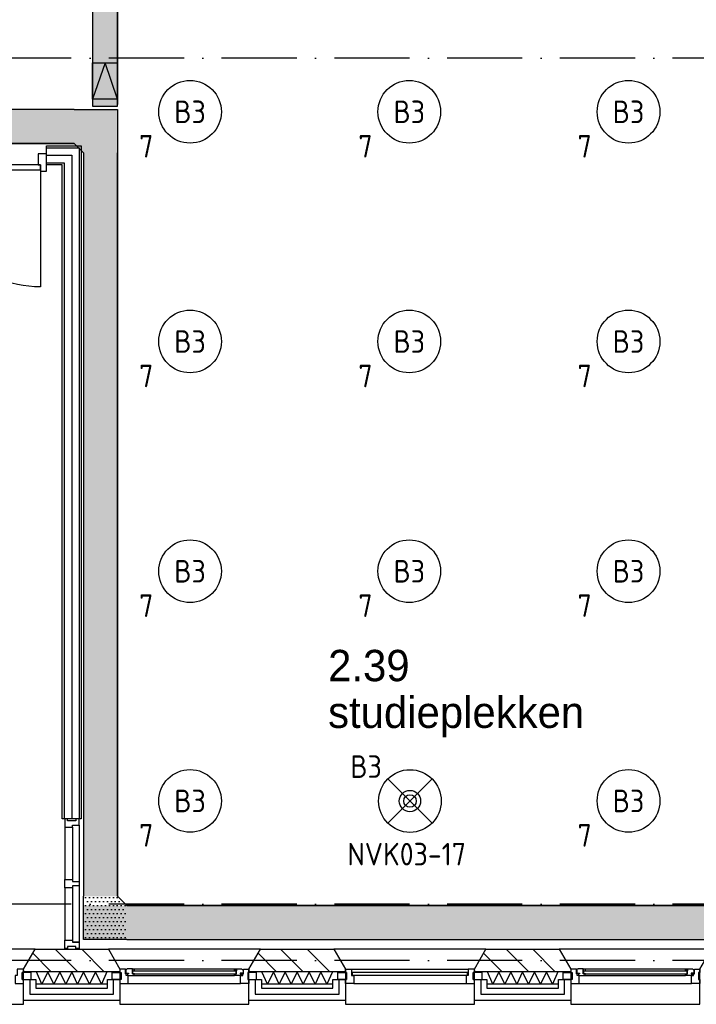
# Model space of a CAD drawing. Header units: millimetres. Extents: x -6587 to 112313, y 244 to 84344.
# Tile 43 of 63: x 60384 to 65785, y 41357 to 49214. Entities that reach past the tile are written whole.
import ezdxf
from ezdxf.enums import TextEntityAlignment as Align

# ---------------------------------------------------------------- set-up
doc = ezdxf.new("R2010")
doc.units = ezdxf.units.MM
doc.header["$LTSCALE"] = 100
doc.linetypes.add('B-SL0', pattern=[100000000.0, 0, -100000000.0])
doc.linetypes.add('DASHDOT', pattern=[9, 6, -1.5, 0, -1.5])
doc.layers.get('0').update_dxf_attribs({"color": 9, "linetype": 'CONTINUOUS'})
for name, color, linetype in [('AL$7----_STRAMIEN', 1, 'DASHDOT'), ('AL21----_BUITENWAND', 4, 'CONTINUOUS'), ('AL21K---_ISOLATIE', 1, 'CONTINUOUS'), ('AL22----_BINNENWAND', 7, 'CONTINUOUS'), ('AL28----_KONSTRUKTIE', 3, 'CONTINUOUS'), ('AL31----_BUITENKOZ', 7, 'CONTINUOUS'), ('AL32----_BINNENKOZ', 7, 'CONTINUOUS'), ('ALL-----_REFLIJNEN', 8, 'CONTINUOUS'), ('ALXA3---_VOLZWART', 14, 'CONTINUOUS'), ('ALXAB---_PREFABBETON', 1, 'CONTINUOUS'), ('BOUW', 8, 'CONTINUOUS'), ('EB63101-_ATTRIB', 2, 'CONTINUOUS'), ('EB63501-_ATTRIB', 2, 'CONTINUOUS'), ('EL63101-_LICHT-ARM', 3, 'CONTINUOUS'), ('EL63501-_NOODVRL-ARM', 3, 'CONTINUOUS'), ('KABELGOOT1', 8, 'CONTINUOUS'), ('LIJN025', 10, 'CONTINUOUS')]:
    doc.layers.add(name, color=color, linetype=linetype)
doc.styles.add('1_8', font='iso', dxfattribs={"width": 0.7, "height": 1.8})
doc.styles.add('2_0', font='iso', dxfattribs={"height": 200})
doc.styles.add('BURO-025', font='BUROFONT.shx', dxfattribs={"height": 250})
doc.styles.get("Standard").update_dxf_attribs({"font": 'iso.shx'})
pattern_1 = [(0, (-1717.716, 188607.497), (15.875, 31.75), [0, -31.75])]

# ---------------------------------------------------------------- blocks, each defined once
blk = doc.blocks.new('ES3G00')
blk.add_circle((0, 0), 2.5)
at = {"color": 6, "style": '1_8'}
for tag, flags, p in [('SCHAK', 8, (3.5, 2.75)), ('A_CODE', 8, (0, 0)), ('GROEP', 8, (-3.5, -2.75)), ('KAST', 9, (3.5, -2.75))]:
    blk.add_attdef(tag, text='', height=1.8, dxfattribs=dict(at, flags=flags)).set_placement(p, align=Align.MIDDLE)
blk = doc.blocks.new('ES3G01')
at = {"color": 0}
for p, q in [((-1.768, 1.768), (1.768, -1.768)), ((1.768, 1.768), (-1.768, -1.768))]:
    blk.add_line(p, q, dxfattribs=at)
at = {"color": 6}
blk.add_lwpolyline([(1.768, -1.768), (1.75, -1.75)], dxfattribs=at)
blk.add_circle((0, 0), 2.5)
at = {"color": 0}
for radius in [0.85, 0.5]:
    blk.add_circle((0, 0), radius, dxfattribs=at)
at = {"color": 6, "style": '1_8'}
for tag, flags, p in [('A_CODE', 8, (-3.5, 2.75)), ('SCHAK', 8, (3.5, 2.75)), ('GROEP', 8, (-3.5, -2.75)), ('KAST', 9, (3.5, -2.75))]:
    blk.add_attdef(tag, text='', height=1.8, dxfattribs=dict(at, flags=flags)).set_placement(p, align=Align.MIDDLE)
blk = doc.blocks.new('EH100000')
at = {"linetype": 'ByBlock'}
for p, q in [((1, 0.5), (0, 0.5)), ((1, 0.5, 1), (0, 0.5, 1)), ((0, -0.5, 1), (1, -0.5, 1)), ((1, -0.5), (0, -0.5))]:
    blk.add_line(p, q, dxfattribs=at)
at = {"linetype": 'ByBlock', "invisible_edges": 15}
for points in [[(1, -0.5), (0, -0.5), (0, 0.5), (1, 0.5)], [(0, 0.5), (1, 0.5), (1, 0.5, 1), (0, 0.5, 1)], [(0, -0.5, 1), (1, -0.5, 1), (1, -0.5), (0, -0.5)]]:
    blk.add_3dface(points, dxfattribs=at)
at = {"linetype": 'ByBlock', "style": '2_0', "flags": 8}
blk.add_attdef('FUNCTIE', text='', height=0.5, dxfattribs=at).set_placement((0.5, 0), align=Align.MIDDLE)
at = {"linetype": 'ByBlock', "flags": 9}
blk.add_attdef('SCHOT', text='', height=0.5, dxfattribs=at).set_placement((0.5, 0), align=Align.MIDDLE)
blk = doc.blocks.new('KG2FF')
at = {"linetype": 'B-SL0'}
for p, q in [((210, -135), (210, 135)), ((-135, -210), (135, -210))]:
    blk.add_line(p, q, dxfattribs=at)
at = {"linetype": 'ByBlock'}
for points in [[(-135, -210), (-135, 135), (-135, 135), (210, 135)], [(210, -135), (210, -135), (135, -210), (135, -210)]]:
    blk.add_lwpolyline(points, dxfattribs=at)
at = {"flags": 3}
blk.add_attdef('HULPSTUK', (0, 0), '', height=1, dxfattribs=at)
blk = doc.blocks.new('EH100001')
at = {"linetype": 'ByBlock'}
for p, q in [((1, 0.5, 1), (0, 0.5, 1)), ((0, -0.5, 1), (1, -0.5, 1))]:
    blk.add_line(p, q, dxfattribs=at)
blk.add_lwpolyline([(0, -0.5), (1, 0), (0, 0.5)], dxfattribs=at)
blk.add_lwpolyline([(0, -0.5), (1, 0), (0, 0.5)], dxfattribs=at)
blk.add_lwpolyline([(1, -0.5), (0, -0.5), (0, 0.5), (1, 0.5)], close=True, dxfattribs=at)
at = {"linetype": 'ByBlock', "invisible_edges": 15}
for points in [[(1, -0.5), (0, -0.5), (0, 0.5), (1, 0.5)], [(0, 0.5), (1, 0.5), (1, 0.5, 1), (0, 0.5, 1)], [(0, -0.5, 1), (1, -0.5, 1), (1, -0.5), (0, -0.5)]]:
    blk.add_3dface(points, dxfattribs=at)
at = {"style": '2_0', "flags": 8}
blk.add_attdef('FUNCTIE', text='', height=0.5, dxfattribs=at).set_placement((0.5, 0), align=Align.MIDDLE)
at = {"flags": 9}
blk.add_attdef('SCHOT', text='', height=0.5, dxfattribs=at).set_placement((0.5, 0), align=Align.MIDDLE)
blk = doc.blocks.new('KG2FF12')
at = {"linetype": 'B-SL0'}
for p, q in [((135, 210), (-135, 210)), ((210, -135), (210, 135))]:
    blk.add_line(p, q, dxfattribs=at)
at = {"linetype": 'ByBlock'}
for points in [[(210, -135), (-135, -135), (-135, -135), (-135, 210)], [(135, 210), (135, 210), (210, 135), (210, 135)]]:
    blk.add_lwpolyline(points, dxfattribs=at)
at = {"flags": 3}
blk.add_attdef('HULPSTUK', (0, 0), '', height=1, rotation=180, dxfattribs=at)
blk = doc.blocks.new('EH100005')
blk.add_lwpolyline([(-1, -0.5), (0, -0.5), (0, 0.5), (-1, 0.5)])
at = {"style": '2_0', "flags": 9}
blk.add_attdef('HULPSTUK', text='', height=0.5, dxfattribs=at).set_placement((0, 0), align=Align.MIDDLE)
blk = doc.blocks.new('A$Cb38f1ce1')
at = {"layer": 'KABELGOOT1'}
h = blk.add_hatch(dxfattribs=at)
h.set_pattern_fill('DOTS', color=256, scale=20, style=0)
h.set_pattern_definition(pattern_1)
h.paths.add_polyline_path([(57914.3, 51191.6), (57714.3, 51191.6), (57714.3, 41997.6), (57914.3, 41997.6)])
h = blk.add_hatch(dxfattribs=at)
h.set_pattern_fill('DOTS', color=256, scale=20, style=0)
h.set_pattern_definition(pattern_1)
h.paths.add_polyline_path([(57568.3, 41699.6), (57643.3, 41624.6), (57643.3, 41699.6)])
h.paths.add_polyline_path([(57643.3, 41969.6), (30668.3, 41969.6), (30668.3, 41699.6), (57643.3, 41699.6)])
h = blk.add_hatch(dxfattribs=at)
h.set_pattern_fill('DOTS', color=256, scale=20, style=0)
h.set_pattern_definition(pattern_1)
h.paths.add_polyline_path([(57913.3, 41969.6), (57643.3, 41969.6), (57643.3, 35692.2), (57913.3, 35692.2)])
h = blk.add_hatch(dxfattribs=at)
h.set_pattern_fill('DOTS', color=256, scale=20, style=0)
h.set_pattern_definition(pattern_1)
h.paths.add_polyline_path([(57913.3, 35692.4), (57643.3, 35692.4), (57643.3, 35692.2), (57643.3, 35347.4), (57988.3, 35347.4), (57988.3, 35617.4)])
h = blk.add_hatch(dxfattribs=at)
h.set_pattern_fill('DOTS', color=256, scale=20, style=0)
h.set_pattern_definition(pattern_1)
h.paths.add_polyline_path([(72342.3, 35347.4), (72342.3, 35617.4), (57643.3, 35617.4), (57643.3, 35347.4)])
at = {"layer": 'AL$7----_STRAMIEN', "color": 1}
blk.add_line((86347.7, 42380), (750, 42380), dxfattribs=at)
for points in [[(86347.7, 35630), (1577.4, 35630)], [(86347.7, 35180), (750, 35180)]]:
    blk.add_lwpolyline(points, dxfattribs=at)
at = {"layer": 'AL21----_BUITENWAND', "color": 8}
for p, q in [((57162.7, 34860), (57162.7, 35029)), ((57162.7, 35029), (57262.7, 35029)), ((57262.7, 35029), (57262.7, 34960)), ((57832.7, 34960), (57832.7, 35029)), ((57832.7, 35029), (57932.7, 35029)), ((57932.7, 35029), (57932.7, 34860)), ((58962.7, 34860), (58962.7, 35029)), ((58962.7, 35029), (59062.7, 35029)), ((59062.7, 35029), (59062.7, 34960)), ((59632.7, 34960), (59632.7, 35029)), ((59632.7, 35029), (59732.7, 35029)), ((59732.7, 35029), (59732.7, 34860)), ((60762.7, 34860), (60762.7, 35029)), ((60762.7, 35029), (60862.7, 35029)), ((60862.7, 35029), (60862.7, 34960)), ((61432.7, 34960), (61432.7, 35029)), ((61432.7, 35029), (61532.7, 35029)), ((61532.7, 35029), (61532.7, 34860)), ((57262.7, 34960), (57832.7, 34960)), ((59062.7, 34960), (59632.7, 34960)), ((60862.7, 34960), (61432.7, 34960)), ((57932.7, 34860), (57162.7, 34860)), ((59732.7, 34860), (58962.7, 34860)), ((61532.7, 34860), (60762.7, 34860))]:
    blk.add_line(p, q, dxfattribs=at)
at = {"layer": 'AL21K---_ISOLATIE', "color": 8, "linetype": 'Continuous'}
for p, q in [((57832.7, 35090), (57262.7, 35090)), ((57310.2, 34990), (57266.9, 35090)), ((57357.7, 35090), (57310.2, 34990)), ((57405.2, 34990), (57357.7, 35090)), ((57452.7, 35090), (57405.2, 34990)), ((57500.2, 34990), (57452.7, 35090)), ((57547.7, 35090), (57500.2, 34990)), ((57595.2, 34990), (57547.7, 35090)), ((57642.7, 35090), (57595.2, 34990)), ((57690.2, 34990), (57642.7, 35090)), ((57737.7, 35090), (57690.2, 34990)), ((57785.2, 34990), (57737.7, 35090)), ((57828.5, 35090), (57785.2, 34990)), ((59632.7, 35090), (59062.7, 35090)), ((59110.2, 34990), (59066.9, 35090)), ((59157.7, 35090), (59110.2, 34990)), ((59205.2, 34990), (59157.7, 35090)), ((59252.7, 35090), (59205.2, 34990)), ((59300.2, 34990), (59252.7, 35090)), ((59347.7, 35090), (59300.2, 34990)), ((59395.2, 34990), (59347.7, 35090)), ((59442.7, 35090), (59395.2, 34990)), ((59490.2, 34990), (59442.7, 35090)), ((59537.7, 35090), (59490.2, 34990)), ((59585.2, 34990), (59537.7, 35090)), ((59628.5, 35090), (59585.2, 34990)), ((61432.7, 35090), (60862.7, 35090)), ((60910.2, 34990), (60866.9, 35090)), ((60957.7, 35090), (60910.2, 34990)), ((61005.2, 34990), (60957.7, 35090)), ((61052.7, 35090), (61005.2, 34990)), ((61100.2, 34990), (61052.7, 35090)), ((61147.7, 35090), (61100.2, 34990)), ((61195.2, 34990), (61147.7, 35090)), ((61242.7, 35090), (61195.2, 34990)), ((61290.2, 34990), (61242.7, 35090)), ((61337.7, 35090), (61290.2, 34990)), ((61385.2, 34990), (61337.7, 35090)), ((61428.5, 35090), (61385.2, 34990)), ((57832.7, 34990), (57262.7, 34990)), ((59632.7, 34990), (59062.7, 34990)), ((61432.7, 34990), (60862.7, 34990))]:
    blk.add_line(p, q, dxfattribs=at)
at = {"layer": 'AL22----_BINNENWAND', "color": 8, "linetype": 'Continuous'}
for p, q in [((57607.7, 41665), (57607.7, 36309)), ((57487.7, 41545), (57487.7, 36309))]:
    blk.add_line(p, q, dxfattribs=at)
at = {"layer": 'AL22----_BINNENWAND', "color": 8}
for p, q in [((57622.7, 41680), (57622.7, 36309)), ((57472.7, 36309), (57472.7, 41530)), ((57622.7, 36309), (57472.7, 36309))]:
    blk.add_line(p, q, dxfattribs=at)
at = {"layer": 'AL28----_KONSTRUKTIE', "color": 8}
for p, q in [((57162.7, 35110), (57255, 35270)), ((57255, 35270), (57840.3, 35270)), ((57840.3, 35270), (57932.7, 35110)), ((58962.7, 35110), (59055, 35270)), ((59055, 35270), (59640.3, 35270)), ((59640.3, 35270), (59732.7, 35110)), ((60762.7, 35110), (60855, 35270)), ((60855, 35270), (61440.3, 35270)), ((61440.3, 35270), (61532.7, 35110)), ((57162.7, 35090), (57162.7, 35110)), ((57932.7, 35090), (57162.7, 35090)), ((57932.7, 35110), (57932.7, 35090)), ((58962.7, 35090), (58962.7, 35110)), ((59732.7, 35090), (58962.7, 35090)), ((59732.7, 35110), (59732.7, 35090)), ((60762.7, 35090), (60762.7, 35110)), ((61532.7, 35090), (60762.7, 35090)), ((61532.7, 35110), (61532.7, 35090))]:
    blk.add_line(p, q, dxfattribs=at)
at = {"layer": 'AL31----_BUITENKOZ', "color": 8}
for points in [[(57162.7, 35110), (57255, 35270), (56040.3, 35270), (56132.7, 35110), (56132.7, 34830), (57162.7, 34830)], [(58962.7, 35110), (59055, 35270), (57840.3, 35270), (57932.7, 35110), (57932.7, 34830), (58962.7, 34830)], [(60762.7, 35110), (60855, 35270), (59640.3, 35270), (59732.7, 35110), (59732.7, 34830), (60762.7, 34830)], [(62562.7, 35110), (62655, 35270), (61440.3, 35270), (61532.7, 35110), (61532.7, 34830), (62562.7, 34830)], [(57152.7, 35085), (57152.7, 35029), (57223.7, 35029), (57223.7, 35085)], [(57942.7, 35085), (57942.7, 35029), (57871.7, 35029), (57871.7, 35085)], [(57932.7, 35110), (57932.7, 35085), (57942.7, 35085), (57942.7, 35029), (57932.7, 35029), (57932.7, 34996), (57999.7, 34996), (57999.7, 35059), (57982.7, 35059), (57982.7, 35074), (57976.7, 35074), (57976.7, 35110)], [(57989.4, 35113), (57986.9, 35108.8), (57979.9, 35108.8), (57979.9, 35079), (58002.4, 35079), (58002.4, 35074), (57994.4, 35074), (57994.4, 35059), (57999.7, 35059), (58046.8, 35059), (58048.9, 35072), (58031.9, 35072), (58031.9, 35113)], [(58031.9, 35110.7), (58031.9, 35097.2), (58048.9, 35097.2), (58048.9, 35110.7)], [(58906, 35113), (58908.4, 35108.8), (58915.5, 35108.8), (58915.5, 35079), (58893, 35079), (58893, 35074), (58901, 35074), (58901, 35059), (58895.7, 35059), (58848.5, 35059), (58846.5, 35072), (58863.5, 35072), (58863.5, 35113)], [(58863.5, 35110.7), (58863.5, 35097.2), (58846.5, 35097.2), (58846.5, 35110.7)], [(58962.7, 35110), (58962.7, 35085), (58952.7, 35085), (58952.7, 35029), (58962.7, 35029), (58962.7, 34996), (58895.7, 34996), (58895.7, 35059), (58912.7, 35059), (58912.7, 35074), (58918.7, 35074), (58918.7, 35110)], [(58952.7, 35085), (58952.7, 35029), (59023.7, 35029), (59023.7, 35085)], [(59742.7, 35085), (59742.7, 35029), (59671.7, 35029), (59671.7, 35085)], [(60752.7, 35085), (60752.7, 35029), (60823.7, 35029), (60823.7, 35085)], [(61542.7, 35085), (61542.7, 35029), (61471.7, 35029), (61471.7, 35085)], [(61532.7, 35110), (61532.7, 35085), (61542.7, 35085), (61542.7, 35029), (61532.7, 35029), (61532.7, 34996), (61599.7, 34996), (61599.7, 35059), (61582.7, 35059), (61582.7, 35074), (61576.7, 35074), (61576.7, 35110)], [(61589.4, 35113), (61586.9, 35108.8), (61579.9, 35108.8), (61579.9, 35079), (61602.4, 35079), (61602.4, 35074), (61594.4, 35074), (61594.4, 35059), (61599.7, 35059), (61646.8, 35059), (61648.9, 35072), (61631.9, 35072), (61631.9, 35113)], [(61631.9, 35110.7), (61631.9, 35097.2), (61648.9, 35097.2), (61648.9, 35110.7)]]:
    blk.add_lwpolyline(points, close=True, dxfattribs=at)
at = {"layer": 'AL31----_BUITENKOZ', "color": 8, "linetype": 'Continuous'}
for points in [[(57112.7, 35110), (57112.7, 35110), (57112.7, 35059), (57095.7, 35059), (57095.7, 34996), (57095.7, 34996), (57095.7, 34996), (57095.7, 34996), (57095.7, 34996), (57162.7, 34996), (57162.7, 35029), (57152.7, 35029), (57152.7, 35085), (57162.7, 35085), (57162.7, 35085), (57162.7, 35110)], [(58033.9, 35095), (58033.9, 35074), (58861.5, 35074), (58861.5, 35095)], [(59782.7, 35110), (59782.7, 35110), (59782.7, 35059), (59799.7, 35059), (59799.7, 34996), (59799.7, 34996), (59799.7, 34996), (59799.7, 34996), (59799.7, 34996), (59732.7, 34996), (59732.7, 35029), (59742.7, 35029), (59742.7, 35085), (59732.7, 35085), (59732.7, 35085), (59732.7, 35110)], [(59787.7, 35084), (59787.7, 35063), (60707.7, 35063), (60707.7, 35084)], [(60712.7, 35110), (60712.7, 35110), (60712.7, 35059), (60695.7, 35059), (60695.7, 34996), (60695.7, 34996), (60695.7, 34996), (60695.7, 34996), (60695.7, 34996), (60762.7, 34996), (60762.7, 35029), (60752.7, 35029), (60752.7, 35085), (60762.7, 35085), (60762.7, 35085), (60762.7, 35110)], [(61633.9, 35095), (61633.9, 35074), (62461.5, 35074), (62461.5, 35095)]]:
    blk.add_lwpolyline(points, close=True, dxfattribs=at)
at = {"layer": 'AL31----_BUITENKOZ', "color": 8}
for points in [[(58031.9, 35113), (58863.5, 35113)], [(58046.8, 35059), (58848.5, 35059)], [(59782.7, 35110), (60712.7, 35110)], [(61631.9, 35113), (62463.5, 35113)], [(61646.8, 35059), (62448.5, 35059)], [(57999.7, 34996), (58895.7, 34996)], [(59799.7, 34996), (60695.7, 34996)], [(61599.7, 34996), (62495.7, 34996)]]:
    blk.add_lwpolyline(points, dxfattribs=at)
at = {"layer": 'AL32----_BINNENKOZ', "color": 8}
blk.add_line((57606.2, 35325), (57555.2, 35325), dxfattribs=at)
for points in [[(57606.2, 36309.5), (57581.2, 36309.5), (57581.2, 36293.5), (57514.2, 36293.5), (57514.2, 36309.5), (57492.2, 36309.5), (57492.2, 36242.5), (57555.2, 36242.5), (57555.2, 36259.5), (57606.2, 36259.5), (57606.2, 36309.5)], [(57492.2, 36242.5), (57492.2, 35826)], [(57492.2, 36242.5), (57492.2, 35826)], [(57555.2, 36242.5), (57555.2, 35826)], [(57606.2, 36259.5), (57606.2, 35809)], [(57606.2, 35776), (57555.2, 35776), (57555.2, 35759), (57492.2, 35759), (57492.2, 35826), (57555.2, 35826), (57555.2, 35809), (57606.2, 35809), (57606.2, 35776)], [(57492.2, 35758.5), (57492.2, 35342)], [(57555.2, 35758.5), (57555.2, 35342)], [(57606.2, 35775.5), (57606.2, 35325)], [(57606.2, 35275), (57581.2, 35275), (57581.2, 35291), (57514.2, 35291), (57514.2, 35275), (57492.2, 35275), (57492.2, 35342), (57555.2, 35342), (57555.2, 35325), (57606.2, 35325), (57606.2, 35275)]]:
    blk.add_lwpolyline(points, dxfattribs=at)
at = {"layer": 'ALL-----_REFLIJNEN', "color": 8, "linetype": 'Continuous'}
for p, q in [((57347.7, 41680), (57622.7, 41680)), ((57347.7, 41530), (57347.7, 41680)), ((57347.7, 41665), (57607.7, 41665)), ((57347.7, 41605), (57547.7, 41605)), ((57547.7, 41605), (57547.7, 36309)), ((57347.7, 41545), (57487.7, 41545)), ((57472.7, 41530), (57347.7, 41530)), ((57212.7, 35029), (57212.7, 34910)), ((57882.7, 34910), (57882.7, 35029)), ((59012.7, 35029), (59012.7, 34910)), ((59682.7, 34910), (59682.7, 35029)), ((60812.7, 35029), (60812.7, 34910)), ((61482.7, 34910), (61482.7, 35029)), ((57212.7, 34910), (57882.7, 34910)), ((59012.7, 34910), (59682.7, 34910)), ((60812.7, 34910), (61482.7, 34910))]:
    blk.add_line(p, q, dxfattribs=at)
for points in [[(57280.6, 41529.5), (57297.6, 41529.5), (57297.6, 41478.5), (57347.6, 41478.5), (57347.6, 41617.5), (57280.6, 41617.5)], [(56363.6, 41529.5), (56363.6, 41489.5), (57297.6, 41489.5), (57297.6, 41529.5)], [(62506, 35113), (62508.4, 35108.8), (62515.5, 35108.8), (62515.5, 35079), (62493, 35079), (62493, 35074), (62501, 35074), (62501, 35059), (62495.7, 35059), (62448.5, 35059), (62446.5, 35072), (62463.5, 35072), (62463.5, 35113)], [(62463.5, 35110.7), (62463.5, 35097.2), (62446.5, 35097.2), (62446.5, 35110.7)], [(62562.7, 35110), (62562.7, 35085), (62552.7, 35085), (62552.7, 35029), (62562.7, 35029), (62562.7, 34996), (62495.7, 34996), (62495.7, 35059), (62512.7, 35059), (62512.7, 35074), (62518.7, 35074), (62518.7, 35110)]]:
    blk.add_lwpolyline(points, close=True, dxfattribs=at)
blk.add_lwpolyline([(57297.6, 41489.5), (57297.6, 40555.5, -0.414214), (56363.6, 41489.5, -0.414214)], format="xyb", dxfattribs=at)
at = {"layer": 'ALXA3---_VOLZWART', "color": 8}
for p, q in [((57212.7, 35029), (57212.7, 34910)), ((57882.7, 34910), (57882.7, 35029)), ((59012.7, 35029), (59012.7, 34910)), ((59682.7, 34910), (59682.7, 35029)), ((60812.7, 35029), (60812.7, 34910)), ((61482.7, 34910), (61482.7, 35029)), ((57212.7, 34910), (57882.7, 34910)), ((59012.7, 34910), (59682.7, 34910)), ((60812.7, 34910), (61482.7, 34910))]:
    blk.add_line(p, q, dxfattribs=at)
at = {"layer": 'ALXAB---_PREFABBETON', "color": 8}
for p, q in [((57383.9, 35090), (57236.3, 35237.6)), ((57596, 35090), (57416, 35270)), ((57808.2, 35090), (57628.2, 35270)), ((59183.9, 35090), (59036.3, 35237.6)), ((59396, 35090), (59216, 35270)), ((59608.2, 35090), (59428.2, 35270)), ((60983.9, 35090), (60836.3, 35237.6)), ((61196, 35090), (61016, 35270)), ((61408.2, 35090), (61228.2, 35270)), ((57171.8, 35090), (57162.7, 35099.1)), ((58971.8, 35090), (58962.7, 35099.1)), ((60771.8, 35090), (60762.7, 35099.1))]:
    blk.add_line(p, q, dxfattribs=at)
at = {"layer": 'KABELGOOT1', "zscale": 60}
for name, p, xscale, yscale, rotation in [('EH100000', (57814.3, 42011.6, 3650), 9180.000000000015, 200, 90), ('EH100005', (57814.3, 41997.6, 3650), 60, 200, 270), ('EH100000', (57778.3, 35692.2, 3650), 5932.386664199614, 270, 90), ('EH100000', (68053.3, 35482.4, 3650), 10065.0000000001, 270, 180)]:
    blk.add_blockref(name, p, dxfattribs=dict(at, xscale=xscale, yscale=yscale, rotation=rotation))
at = {"layer": 'KABELGOOT1', "extrusion": (-0.000648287, -0.707106, 0.707107), "xscale": 410.1219330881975, "yscale": 200, "zscale": 59.99999999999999, "rotation": 89.99999999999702}
blk.add_blockref('EH100001', (57775.8, 32325.1, -27223.3), dxfattribs=at)
at = {"layer": 'KABELGOOT1', "xscale": 12339.99999999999, "yscale": 270, "zscale": 60}
blk.add_blockref('EH100000', (45228.3, 41834.6, 3650), dxfattribs=at)
at = {"layer": 'KABELGOOT1'}
for name, p, rotation in [('KG2FF12', (57778.3, 41834.6, 3650), 180), ('KG2FF', (57778.3, 35482.4, 3650), 90)]:
    blk.add_blockref(name, p, dxfattribs=dict(at, rotation=rotation))
at = {"layer": 'BOUW', "style": 'BURO-025'}
for s, p in [('2.39', (59594.7, 37408.3)), ('studieplekken', (59594.7, 37035.3))]:
    blk.add_text(s, height=250, dxfattribs=at).set_placement(p)

msp = doc.modelspace()

# ---------------------------------------------------------------- block references
at = {"layer": 'EL63101-_LICHT-ARM'}
ref = msp.add_blockref('ES3G00', (61744, 48479, 3500), dxfattribs=dict(at, xscale=100, yscale=100, zscale=100))
ref.add_attrib('A_CODE', 'B3', dxfattribs={"layer": 'EB63101-_ATTRIB', "color": 1, "height": 180, "style": '1_8', "flags": 8}).set_placement((61744, 48479, 3500), align=Align.MIDDLE)
ref.add_attrib('GROEP', '7', dxfattribs={"layer": 'EB63101-_ATTRIB', "color": 1, "height": 180, "style": '1_8', "flags": 8}).set_placement((61394, 48204, 3500), align=Align.MIDDLE)
ref = msp.add_blockref('ES3G00', (63494, 48479, 3500), dxfattribs=dict(at, xscale=100, yscale=100, zscale=100))
ref.add_attrib('A_CODE', 'B3', dxfattribs={"layer": 'EB63101-_ATTRIB', "color": 1, "height": 180, "style": '1_8', "flags": 8}).set_placement((63494, 48479, 3500), align=Align.MIDDLE)
ref.add_attrib('GROEP', '7', dxfattribs={"layer": 'EB63101-_ATTRIB', "color": 1, "height": 180, "style": '1_8', "flags": 8}).set_placement((63144, 48204, 3500), align=Align.MIDDLE)
ref = msp.add_blockref('ES3G00', (65244, 48479, 3500), dxfattribs=dict(at, xscale=100, yscale=100, zscale=100))
ref.add_attrib('A_CODE', 'B3', dxfattribs={"layer": 'EB63101-_ATTRIB', "color": 1, "height": 180, "style": '1_8', "flags": 8}).set_placement((65244, 48479, 3500), align=Align.MIDDLE)
ref.add_attrib('GROEP', '7', dxfattribs={"layer": 'EB63101-_ATTRIB', "color": 1, "height": 180, "style": '1_8', "flags": 8}).set_placement((64894, 48204, 3500), align=Align.MIDDLE)
ref = msp.add_blockref('ES3G00', (61744, 46646, 3500), dxfattribs=dict(at, xscale=100, yscale=100, zscale=100))
ref.add_attrib('A_CODE', 'B3', dxfattribs={"layer": 'EB63101-_ATTRIB', "color": 1, "height": 180, "style": '1_8', "flags": 8}).set_placement((61744, 46646, 3500), align=Align.MIDDLE)
ref.add_attrib('GROEP', '7', dxfattribs={"layer": 'EB63101-_ATTRIB', "color": 1, "height": 180, "style": '1_8', "flags": 8}).set_placement((61394, 46371, 3500), align=Align.MIDDLE)
ref = msp.add_blockref('ES3G00', (63494, 46646, 3500), dxfattribs=dict(at, xscale=100, yscale=100, zscale=100))
ref.add_attrib('A_CODE', 'B3', dxfattribs={"layer": 'EB63101-_ATTRIB', "color": 1, "height": 180, "style": '1_8', "flags": 8}).set_placement((63494, 46646, 3500), align=Align.MIDDLE)
ref.add_attrib('GROEP', '7', dxfattribs={"layer": 'EB63101-_ATTRIB', "color": 1, "height": 180, "style": '1_8', "flags": 8}).set_placement((63144, 46371, 3500), align=Align.MIDDLE)
ref = msp.add_blockref('ES3G00', (65244, 46646, 3500), dxfattribs=dict(at, xscale=100, yscale=100, zscale=100))
ref.add_attrib('A_CODE', 'B3', dxfattribs={"layer": 'EB63101-_ATTRIB', "color": 1, "height": 180, "style": '1_8', "flags": 8}).set_placement((65244, 46646, 3500), align=Align.MIDDLE)
ref.add_attrib('GROEP', '7', dxfattribs={"layer": 'EB63101-_ATTRIB', "color": 1, "height": 180, "style": '1_8', "flags": 8}).set_placement((64894, 46371, 3500), align=Align.MIDDLE)
ref = msp.add_blockref('ES3G00', (61744, 44813, 3500), dxfattribs=dict(at, xscale=100, yscale=100, zscale=100))
ref.add_attrib('A_CODE', 'B3', dxfattribs={"layer": 'EB63101-_ATTRIB', "color": 1, "height": 180, "style": '1_8', "flags": 8}).set_placement((61744, 44813, 3500), align=Align.MIDDLE)
ref.add_attrib('GROEP', '7', dxfattribs={"layer": 'EB63101-_ATTRIB', "color": 1, "height": 180, "style": '1_8', "flags": 8}).set_placement((61394, 44538, 3500), align=Align.MIDDLE)
ref = msp.add_blockref('ES3G00', (63494, 44813, 3500), dxfattribs=dict(at, xscale=100, yscale=100, zscale=100))
ref.add_attrib('A_CODE', 'B3', dxfattribs={"layer": 'EB63101-_ATTRIB', "color": 1, "height": 180, "style": '1_8', "flags": 8}).set_placement((63494, 44813, 3500), align=Align.MIDDLE)
ref.add_attrib('GROEP', '7', dxfattribs={"layer": 'EB63101-_ATTRIB', "color": 1, "height": 180, "style": '1_8', "flags": 8}).set_placement((63144, 44538, 3500), align=Align.MIDDLE)
ref = msp.add_blockref('ES3G00', (65244, 44813, 3500), dxfattribs=dict(at, xscale=100, yscale=100, zscale=100))
ref.add_attrib('A_CODE', 'B3', dxfattribs={"layer": 'EB63101-_ATTRIB', "color": 1, "height": 180, "style": '1_8', "flags": 8}).set_placement((65244, 44813, 3500), align=Align.MIDDLE)
ref.add_attrib('GROEP', '7', dxfattribs={"layer": 'EB63101-_ATTRIB', "color": 1, "height": 180, "style": '1_8', "flags": 8}).set_placement((64894, 44538, 3500), align=Align.MIDDLE)
ref = msp.add_blockref('ES3G00', (61744, 42980, 3500), dxfattribs=dict(at, xscale=100, yscale=100, zscale=100))
ref.add_attrib('A_CODE', 'B3', dxfattribs={"layer": 'EB63101-_ATTRIB', "color": 1, "height": 180, "style": '1_8', "flags": 8}).set_placement((61744, 42980, 3500), align=Align.MIDDLE)
ref.add_attrib('GROEP', '7', dxfattribs={"layer": 'EB63101-_ATTRIB', "color": 1, "height": 180, "style": '1_8', "flags": 8}).set_placement((61394, 42705, 3500), align=Align.MIDDLE)
ref = msp.add_blockref('ES3G00', (65244, 42980, 3500), dxfattribs=dict(at, xscale=100, yscale=100, zscale=100))
ref.add_attrib('A_CODE', 'B3', dxfattribs={"layer": 'EB63101-_ATTRIB', "color": 1, "height": 180, "style": '1_8', "flags": 8}).set_placement((65244, 42980, 3500), align=Align.MIDDLE)
ref.add_attrib('GROEP', '7', dxfattribs={"layer": 'EB63101-_ATTRIB', "color": 1, "height": 180, "style": '1_8', "flags": 8}).set_placement((64894, 42705, 3500), align=Align.MIDDLE)
at = {"layer": 'EL63501-_NOODVRL-ARM'}
ref = msp.add_blockref('ES3G01', (63499.1, 42979, 2600), dxfattribs=dict(at, xscale=100, yscale=100, zscale=100))
ref.add_attrib('A_CODE', 'B3', dxfattribs={"layer": 'EB63501-_ATTRIB', "color": 1, "height": 180, "style": '1_8', "flags": 8}).set_placement((63149.1, 43254, 2600), align=Align.MIDDLE)
ref.add_attrib('GROEP', 'NVK03-17', dxfattribs={"layer": 'EB63501-_ATTRIB', "color": 1, "height": 180, "style": '1_8', "flags": 8}).set_placement((63473.1, 42555.2, 2600), align=Align.MIDDLE)
at = {"layer": 'LIJN025'}
msp.add_blockref('A$Cb38f1ce1', (3251.2, 6526.8), dxfattribs=at)

doc.saveas('drawing.dxf')
